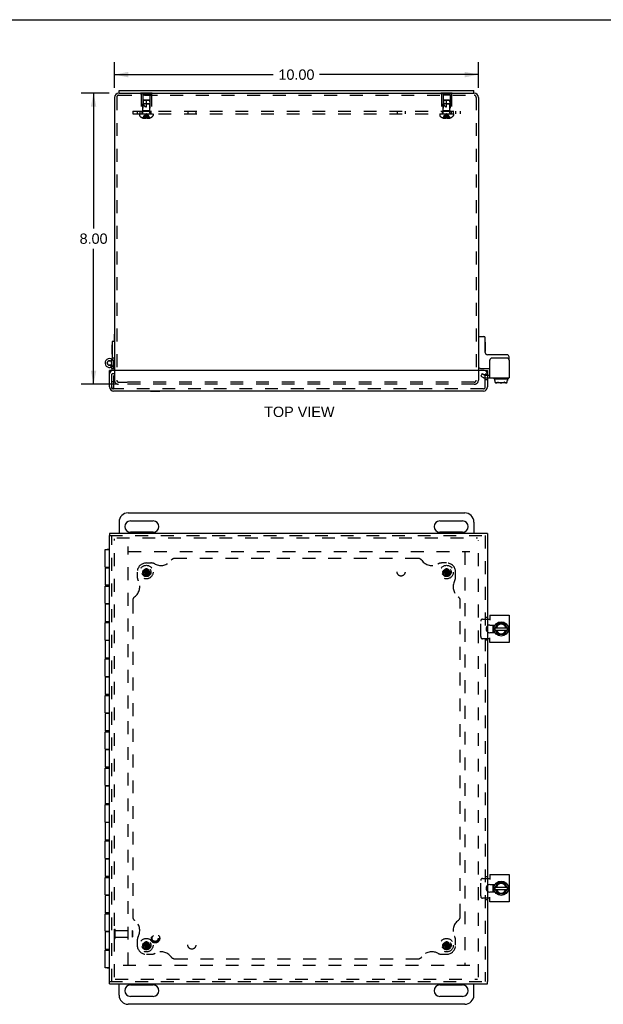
# Model space of a CAD drawing. Header units: inches. Extents: x 0 to 64.2, y 0 to 41.5.
# Tile 3 of 5: x 16 to 32.1, y 14.5 to 41.5. Entities that reach past the tile are written whole.
import ezdxf

# ---------------------------------------------------------------- set-up
doc = ezdxf.new("R2010")
doc.units = ezdxf.units.IN
doc.header["$LTSCALE"] = 3.528302
doc.header["$MEASUREMENT"] = 0
doc.linetypes.add('HIDDEN', pattern=[0.2, 0.1, -0.1])
doc.layers.get('0').update_dxf_attribs({"linetype": 'CONTINUOUS'})
for name, color, linetype in [('DEFAULT_2', 8, 'HIDDEN'), ('DIMENSIONS', 7, 'CONTINUOUS'), ('DOOR_ASSEMBLY', 7, 'CONTINUOUS'), ('SUBPANEL', 7, 'CONTINUOUS')]:
    doc.layers.add(name, color=color, linetype=linetype)
doc.styles.get("Standard").update_dxf_attribs({"font": 'arial.ttf'})
doc.dimstyles.new('DIMSTYLE_1', dxfattribs={"dimtxt": 0.283019, "dimasz": 0.377358, "dimexe": 0.09, "dimexo": 0.07, "dimgap": 0.0375, "dimtad": 0, "dimtih": 1, "dimtoh": 1, "dimzin": 4, "dimdsep": 46, "dimtxsty": 'Standard', "dimblk": '_FILLED', "dimblk1": '_FILLED', "dimblk2": '_FILLED', "dimcen": 0.09, "dimadec": 3, "dimazin": 1, "dimtfac": 1, "dimtdec": 3, "dimtofl": 0, "dimtmove": 0, "dimatfit": 3, "dimldrblk": '_FILLED', "dimfxl": 0, "dimtolj": 1, "dimtzin": 4, "dimarcsym": 0})

# ---------------------------------------------------------------- blocks, each defined once
blk = doc.blocks.new('_FILLED')
at = {"color": 0, "linetype": 'ByBlock'}
blk.add_solid([(0, 0), (-1, 0.2), (-1, -0.2)], dxfattribs=at)
blk = doc.blocks.new('*D4')
at = {"layer": 'DIMENSIONS', "color": 2, "linetype": 'Continuous'}
for p, q in [((18.499, 39.493), (17.728, 39.493)), ((18.068, 39.493), (18.068, 35.776)), ((18.068, 31.493), (18.068, 35.21)), ((18.729, 31.493), (17.728, 31.493))]:
    blk.add_line(p, q, dxfattribs=at)
at = {"layer": 'DIMENSIONS', "color": 2, "linetype": 'Continuous', "xscale": 0.3773584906, "yscale": 0.3773584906, "zscale": 0.3773584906}
for p, rotation in [((18.068, 39.493), 90), ((18.068, 31.493), 270)]:
    blk.add_blockref('_FILLED', p, dxfattribs=dict(at, rotation=rotation))
at = {"layer": 'DIMENSIONS', "color": 2, "linetype": 'Continuous', "insert": (18.068, 35.635), "char_height": 0.283, "width": 0.7691, "attachment_point": 2, "line_spacing_factor": 0.9}
blk.add_mtext('8.00', dxfattribs=at)
blk = doc.blocks.new('*D10')
at = {"layer": 'DIMENSIONS', "color": 2, "linetype": 'Continuous'}
for p, q in [((18.643, 39.637), (18.643, 40.34)), ((28.643, 39.637), (28.643, 40.34)), ((18.643, 40.001), (23.007, 40.001)), ((28.643, 40.001), (24.279, 40.001))]:
    blk.add_line(p, q, dxfattribs=at)
at = {"layer": 'DIMENSIONS', "color": 2, "linetype": 'Continuous', "xscale": 0.3773584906, "yscale": 0.3773584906, "zscale": 0.3773584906, "rotation": 180}
blk.add_blockref('_FILLED', (18.643, 40.001), dxfattribs=at)
at = {"layer": 'DIMENSIONS', "color": 2, "linetype": 'Continuous', "xscale": 0.3773584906, "yscale": 0.3773584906, "zscale": 0.3773584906}
blk.add_blockref('_FILLED', (28.643, 40.001), dxfattribs=at)
at = {"layer": 'DIMENSIONS', "color": 2, "linetype": 'Continuous', "insert": (23.643, 40.142), "char_height": 0.283, "width": 0.98899, "attachment_point": 2, "line_spacing_factor": 0.9}
blk.add_mtext('10.00', dxfattribs=at)

msp = doc.modelspace()

# ---------------------------------------------------------------- linework, layer by layer
at = {"color": 7, "linetype": 'Continuous'}
for p, q in [((0, 41.509), (64.151, 41.509)), ((18.768, 39.493), (18.768, 39.568)), ((28.518, 39.493), (28.518, 39.568)), ((18.768, 39.493), (28.518, 39.493)), ((18.639, 32.671), (18.639, 32.871)), ((18.639, 32.871), (18.643, 32.871)), ((28.653, 32.805), (28.793, 32.805)), ((28.833, 32.365), (28.833, 32.765)), ((28.838, 32.652), (28.833, 32.652)), ((28.838, 32.396), (28.838, 32.652)), ((28.838, 32.396), (28.833, 32.396)), ((29.427, 32.305), (28.893, 32.305)), ((29.487, 32.153), (29.487, 32.245)), ((28.703, 31.93), (28.956, 31.93)), ((28.893, 31.742), (28.956, 31.742)), ((29.07, 31.653), (29.07, 31.657)), ((29.466, 31.653), (29.466, 31.657)), ((29.08, 31.643), (29.456, 31.643)), ((29.089, 31.643), (29.089, 31.594)), ((29.089, 31.594), (29.106, 31.594)), ((29.106, 31.541), (29.106, 31.594)), ((29.409, 31.533), (29.127, 31.533)), ((29.43, 31.594), (29.447, 31.594)), ((29.43, 31.541), (29.43, 31.594)), ((29.447, 31.643), (29.447, 31.594)), ((19.018, 27.959), (28.268, 27.959)), ((18.768, 27.709), (18.768, 27.397)), ((19.081, 27.741), (19.706, 27.741)), ((27.581, 27.741), (28.206, 27.741)), ((28.518, 27.709), (28.518, 27.397)), ((19.706, 27.428), (19.081, 27.428)), ((28.206, 27.428), (27.581, 27.428)), ((29.09, 24.777), (29.175, 24.923)), ((29.184, 24.928), (29.353, 24.928)), ((29.361, 24.923), (29.446, 24.777)), ((29.049, 24.667), (29.049, 24.877)), ((29.175, 24.62), (29.09, 24.767)), ((29.106, 24.804), (29.43, 24.804)), ((29.106, 24.74), (29.43, 24.74)), ((29.446, 24.767), (29.361, 24.62)), ((29.353, 24.615), (29.184, 24.615)), ((29.049, 17.542), (29.049, 17.752)), ((29.09, 17.652), (29.175, 17.798)), ((29.175, 17.495), (29.09, 17.642)), ((29.106, 17.679), (29.43, 17.679)), ((29.106, 17.615), (29.43, 17.615)), ((29.184, 17.803), (29.353, 17.803)), ((29.361, 17.798), (29.446, 17.652)), ((29.446, 17.642), (29.361, 17.495)), ((29.353, 17.49), (29.184, 17.49)), ((18.768, 14.709), (18.768, 15.022)), ((19.081, 14.991), (19.706, 14.991)), ((27.581, 14.991), (28.206, 14.991)), ((28.518, 14.709), (28.518, 15.022)), ((19.706, 14.678), (19.081, 14.678)), ((28.206, 14.678), (27.581, 14.678)), ((28.268, 14.459), (19.018, 14.459))]:
    msp.add_line(p, q, dxfattribs=at)
at = {"color": 3, "linetype": 'Continuous'}
for p, q in [((18.768, 39.568), (28.518, 39.568)), ((18.643, 39.373), (18.643, 31.868)), ((18.768, 39.493), (18.763, 39.493)), ((28.523, 39.493), (28.518, 39.493)), ((28.643, 39.373), (28.643, 31.868)), ((29.427, 32.213), (29.016, 32.213)), ((28.956, 31.667), (28.956, 32.153)), ((29.487, 32.153), (29.487, 31.667)), ((28.893, 31.667), (29.487, 31.667)), ((28.893, 25.043), (28.956, 25.043)), ((28.956, 25.147), (29.487, 25.147)), ((28.956, 25.147), (28.956, 25.012)), ((29.487, 25.147), (29.487, 24.397)), ((28.958, 24.877), (29.1, 24.877)), ((29.1, 24.667), (28.958, 24.667)), ((28.956, 24.501), (28.893, 24.501)), ((28.956, 24.397), (28.956, 24.532)), ((29.487, 24.397), (28.956, 24.397)), ((28.893, 17.918), (28.956, 17.918)), ((28.956, 18.022), (29.487, 18.022)), ((28.956, 18.022), (28.956, 17.887)), ((29.487, 18.022), (29.487, 17.272)), ((28.958, 17.752), (29.1, 17.752)), ((28.956, 17.376), (28.893, 17.376)), ((28.956, 17.272), (28.956, 17.407)), ((29.1, 17.542), (28.958, 17.542)), ((29.487, 17.272), (28.956, 17.272))]:
    msp.add_line(p, q, dxfattribs=at)
at = {"color": 7, "linetype": 'Continuous'}
for points in [[(29.106, 31.541), (29.108, 31.54), (29.111, 31.539), (29.113, 31.539), (29.115, 31.538), (29.118, 31.538), (29.12, 31.537), (29.123, 31.537), (29.125, 31.537), (29.128, 31.537), (29.13, 31.537), (29.133, 31.537), (29.135, 31.537), (29.138, 31.537), (29.14, 31.537), (29.143, 31.537), (29.145, 31.537), (29.148, 31.538), (29.151, 31.538), (29.153, 31.539), (29.156, 31.54), (29.158, 31.541), (29.161, 31.542), (29.163, 31.543), (29.166, 31.545), (29.168, 31.546), (29.17, 31.548), (29.173, 31.551), (29.175, 31.553)], [(29.106, 31.541), (29.108, 31.54), (29.11, 31.539), (29.112, 31.538), (29.114, 31.537), (29.116, 31.536), (29.118, 31.535), (29.121, 31.535), (29.123, 31.534), (29.125, 31.534), (29.127, 31.533)], [(29.175, 31.553), (29.176, 31.554), (29.176, 31.554), (29.177, 31.555), (29.178, 31.555), (29.179, 31.555), (29.179, 31.555), (29.18, 31.555), (29.181, 31.554), (29.183, 31.554), (29.184, 31.553)], [(29.184, 31.553), (29.188, 31.551), (29.193, 31.548), (29.197, 31.546), (29.202, 31.545), (29.207, 31.543), (29.212, 31.542), (29.218, 31.541), (29.223, 31.54), (29.228, 31.539), (29.234, 31.538), (29.239, 31.538), (29.245, 31.537), (29.25, 31.537), (29.255, 31.537), (29.261, 31.537), (29.266, 31.537), (29.271, 31.537), (29.277, 31.537), (29.282, 31.537), (29.287, 31.537), (29.291, 31.537), (29.296, 31.538), (29.301, 31.538), (29.306, 31.539), (29.311, 31.539), (29.315, 31.54), (29.32, 31.541), (29.325, 31.542), (29.33, 31.543), (29.335, 31.545), (29.339, 31.546), (29.344, 31.548), (29.348, 31.551), (29.353, 31.553)], [(29.361, 31.553), (29.361, 31.554), (29.36, 31.554), (29.359, 31.555), (29.359, 31.555), (29.358, 31.555), (29.357, 31.555), (29.356, 31.555), (29.355, 31.554), (29.354, 31.554), (29.353, 31.553)], [(29.361, 31.553), (29.364, 31.551), (29.366, 31.548), (29.368, 31.546), (29.371, 31.544), (29.374, 31.543), (29.377, 31.541), (29.38, 31.54), (29.384, 31.539), (29.387, 31.538), (29.391, 31.537), (29.395, 31.537), (29.399, 31.537), (29.404, 31.537), (29.408, 31.537), (29.412, 31.537), (29.416, 31.537), (29.42, 31.538), (29.424, 31.539), (29.427, 31.54), (29.43, 31.541)], [(29.409, 31.533), (29.413, 31.534), (29.417, 31.535), (29.42, 31.536), (29.424, 31.538), (29.427, 31.539), (29.43, 31.541)]]:
    msp.add_lwpolyline(points, dxfattribs=at)
for centre in [(29.268, 24.772), (29.268, 17.647)]:
    msp.add_circle(centre, 0.198, dxfattribs=at)
at = {"color": 3, "linetype": 'Continuous'}
for centre, radius, start, end in [((18.763, 39.373), 0.12, 90, 180), ((28.523, 39.373), 0.12, 0, 90), ((29.016, 32.153), 0.06, 90, 180), ((29.427, 32.153), 0.06, 0, 90), ((28.958, 24.772), 0.105, 90, 128.2859), ((28.958, 24.772), 0.105, 231.7141, 270), ((28.958, 17.647), 0.105, 90, 128.2859), ((28.958, 17.647), 0.105, 231.7141, 270)]:
    msp.add_arc(centre, radius, start, end, dxfattribs=at)
at = {"color": 7, "linetype": 'Continuous'}
for centre, radius, start, end in [((28.653, 32.795), 0.01, 90, 180), ((28.793, 32.765), 0.04, 0, 90), ((28.893, 32.365), 0.06, 180, 270), ((29.427, 32.245), 0.06, 0, 90), ((28.703, 31.99), 0.06, 180, 270), ((29.08, 31.657), 0.01, 90, 180), ((29.08, 31.653), 0.01, 180, 270), ((29.456, 31.657), 0.01, 0, 90), ((29.456, 31.653), 0.01, 270, 360), ((19.018, 27.709), 0.25, 90, 180), ((28.268, 27.709), 0.25, 0, 90), ((19.081, 27.584), 0.156, 90, 270), ((19.706, 27.584), 0.156, 270, 90), ((27.581, 27.584), 0.156, 90, 270), ((28.206, 27.584), 0.156, 270, 90), ((29.268, 24.772), 0.144, 12.7971, 167.2029), ((29.268, 24.772), 0.133, 13.922, 166.078), ((29.184, 24.918), 0.01, 90, 150), ((29.353, 24.918), 0.01, 30, 90), ((29.268, 24.772), 0.234, 153.3658, 158.9605), ((29.268, 24.772), 0.234, 201.0395, 206.6342), ((29.099, 24.772), 0.01, 150, 210), ((29.268, 24.772), 0.144, 192.7971, 347.2029), ((29.268, 24.772), 0.133, 193.922, 346.078), ((29.184, 24.625), 0.01, 210, 270), ((29.353, 24.625), 0.01, 270, 330), ((29.437, 24.772), 0.01, 330, 30), ((29.268, 17.647), 0.234, 153.3658, 158.9605), ((29.099, 17.647), 0.01, 150, 210), ((29.268, 17.647), 0.144, 12.7971, 167.2029), ((29.268, 17.647), 0.144, 192.7971, 347.2029), ((29.268, 17.647), 0.133, 13.922, 166.078), ((29.268, 17.647), 0.133, 193.922, 346.078), ((29.184, 17.793), 0.01, 90, 150), ((29.353, 17.793), 0.01, 30, 90), ((29.437, 17.647), 0.01, 330, 30), ((29.268, 17.647), 0.234, 201.0395, 206.6342), ((29.184, 17.5), 0.01, 210, 270), ((29.353, 17.5), 0.01, 270, 330), ((19.081, 14.834), 0.156, 90, 270), ((19.706, 14.834), 0.156, 270, 90), ((27.581, 14.834), 0.156, 90, 270), ((28.206, 14.834), 0.156, 270, 90), ((19.018, 14.709), 0.25, 180, 270), ((28.268, 14.709), 0.25, 270, 360)]:
    msp.add_arc(centre, radius, start, end, dxfattribs=at)
at = {"layer": 'DEFAULT_2', "color": 8, "linetype": 'HIDDEN'}
for p, q in [((19.362, 39.498), (19.362, 39.477)), ((19.362, 39.498), (19.674, 39.498)), ((19.518, 39.498), (19.518, 39.477)), ((19.674, 39.498), (19.674, 39.477)), ((27.612, 39.498), (27.612, 39.477)), ((27.612, 39.498), (27.924, 39.498)), ((27.768, 39.498), (27.768, 39.477)), ((27.924, 39.498), (27.924, 39.477)), ((18.703, 39.373), (18.703, 31.605)), ((18.763, 39.433), (28.523, 39.433)), ((19.362, 39.477), (19.674, 39.477)), ((19.378, 39.477), (19.378, 38.998)), ((19.423, 39.436), (19.423, 39.008)), ((19.613, 39.436), (19.423, 39.436)), ((19.433, 39.288), (19.424, 39.198)), ((19.444, 39.298), (19.433, 39.288)), ((19.433, 39.288), (19.439, 39.293)), ((19.603, 39.288), (19.433, 39.288)), ((19.439, 39.293), (19.444, 39.298)), ((19.592, 39.298), (19.444, 39.298)), ((19.518, 39.118), (19.518, 39.298)), ((19.592, 39.298), (19.603, 39.288)), ((19.603, 39.288), (19.612, 39.198)), ((19.613, 39.436), (19.613, 39.008)), ((19.658, 39.477), (19.658, 38.998)), ((27.612, 39.477), (27.924, 39.477)), ((27.628, 39.477), (27.628, 38.998)), ((27.673, 39.436), (27.673, 39.008)), ((27.863, 39.436), (27.673, 39.436)), ((27.683, 39.288), (27.674, 39.198)), ((27.694, 39.298), (27.683, 39.288)), ((27.683, 39.288), (27.689, 39.293)), ((27.853, 39.288), (27.683, 39.288)), ((27.689, 39.293), (27.694, 39.298)), ((27.842, 39.298), (27.694, 39.298)), ((27.768, 39.118), (27.768, 39.298)), ((27.842, 39.298), (27.853, 39.288)), ((27.853, 39.288), (27.862, 39.198)), ((27.863, 39.436), (27.863, 39.008)), ((27.908, 39.477), (27.908, 38.998)), ((28.583, 39.373), (28.583, 31.605)), ((19.378, 38.998), (19.658, 38.998)), ((19.423, 39.008), (19.413, 38.998)), ((19.613, 39.008), (19.423, 39.008)), ((19.424, 38.951), (19.424, 39.198)), ((19.612, 39.198), (19.424, 39.198)), ((19.518, 39.198), (19.612, 39.198)), ((19.612, 38.951), (19.612, 39.198)), ((19.613, 39.008), (19.623, 38.998)), ((27.628, 38.998), (27.908, 38.998)), ((27.673, 39.008), (27.663, 38.998)), ((27.863, 39.008), (27.673, 39.008)), ((27.674, 38.951), (27.674, 39.198)), ((27.862, 39.198), (27.674, 39.198)), ((27.768, 39.198), (27.862, 39.198)), ((27.862, 38.951), (27.862, 39.198)), ((27.863, 39.008), (27.873, 38.998)), ((19.332, 38.923), (19.332, 38.876)), ((19.332, 38.923), (19.705, 38.923)), ((19.419, 38.81), (19.419, 38.81)), ((19.42, 38.81), (19.419, 38.81)), ((19.503, 38.81), (19.42, 38.81)), ((19.45, 38.81), (19.45, 38.8)), ((19.483, 38.81), (19.483, 38.795)), ((19.503, 38.81), (19.505, 38.832)), ((19.503, 38.81), (19.503, 38.81)), ((19.503, 38.81), (19.503, 38.8)), ((19.527, 38.874), (19.524, 38.895)), ((19.529, 38.853), (19.527, 38.875)), ((19.532, 38.832), (19.529, 38.854)), ((19.534, 38.81), (19.531, 38.832)), ((19.534, 38.81), (19.534, 38.8)), ((19.534, 38.81), (19.534, 38.81)), ((19.616, 38.81), (19.534, 38.81)), ((19.553, 38.81), (19.553, 38.795)), ((19.587, 38.81), (19.587, 38.8)), ((19.616, 38.81), (19.617, 38.81)), ((19.617, 38.81), (19.618, 38.81)), ((19.705, 38.923), (19.705, 38.876)), ((27.582, 38.923), (27.582, 38.876)), ((27.582, 38.923), (27.955, 38.923)), ((27.669, 38.81), (27.669, 38.81)), ((27.67, 38.81), (27.669, 38.81)), ((27.753, 38.81), (27.67, 38.81)), ((27.7, 38.81), (27.7, 38.8)), ((27.733, 38.81), (27.733, 38.795)), ((27.753, 38.81), (27.755, 38.832)), ((27.753, 38.81), (27.753, 38.81)), ((27.753, 38.81), (27.753, 38.8)), ((27.778, 38.81), (27.773, 38.81)), ((27.777, 38.874), (27.774, 38.895)), ((27.779, 38.853), (27.777, 38.875)), ((27.778, 38.81), (27.784, 38.81)), ((27.782, 38.832), (27.779, 38.854)), ((27.784, 38.81), (27.781, 38.832)), ((27.866, 38.81), (27.784, 38.81)), ((27.784, 38.81), (27.784, 38.81)), ((27.784, 38.81), (27.784, 38.8)), ((27.803, 38.81), (27.803, 38.795)), ((27.837, 38.81), (27.837, 38.8)), ((27.867, 38.81), (27.866, 38.81)), ((27.867, 38.81), (27.868, 38.81)), ((27.955, 38.923), (27.955, 38.876)), ((18.643, 31.868), (18.643, 31.605)), ((28.643, 31.868), (28.643, 31.605)), ((28.743, 31.785), (28.706, 31.72)), ((28.706, 31.72), (28.78, 31.677)), ((28.743, 31.785), (28.818, 31.742)), ((28.818, 31.742), (28.893, 31.742)), ((28.818, 31.667), (28.893, 31.667)), ((18.755, 31.553), (18.993, 31.553)), ((28.531, 31.493), (18.755, 31.493)), ((28.531, 31.553), (18.993, 31.553)), ((18.643, 15.207), (18.643, 27.25)), ((18.703, 27.272), (28.621, 27.272)), ((28.643, 15.207), (28.643, 27.212)), ((19.018, 15.53), (19.018, 27.033)), ((19.026, 26.897), (28.404, 26.897)), ((28.268, 26.889), (28.268, 15.53)), ((19.419, 26.35), (19.617, 26.319)), ((19.419, 26.35), (19.42, 26.35)), ((19.419, 26.319), (19.617, 26.35)), ((19.42, 26.319), (19.419, 26.319)), ((19.42, 26.35), (19.45, 26.35)), ((19.45, 26.319), (19.42, 26.319)), ((19.518, 26.334), (19.444, 26.334)), ((19.45, 26.35), (19.483, 26.369)), ((19.45, 26.35), (19.587, 26.319)), ((19.45, 26.319), (19.587, 26.35)), ((19.483, 26.299), (19.45, 26.319)), ((19.483, 26.369), (19.503, 26.403)), ((19.483, 26.299), (19.553, 26.369)), ((19.553, 26.299), (19.483, 26.369)), ((19.503, 26.266), (19.483, 26.299)), ((19.503, 26.433), (19.503, 26.434)), ((19.503, 26.235), (19.534, 26.434)), ((19.534, 26.235), (19.503, 26.434)), ((19.503, 26.403), (19.503, 26.433)), ((19.503, 26.266), (19.534, 26.403)), ((19.534, 26.266), (19.503, 26.403)), ((19.503, 26.236), (19.503, 26.266)), ((19.518, 26.24), (19.518, 26.334)), ((19.534, 26.434), (19.534, 26.433)), ((19.534, 26.433), (19.534, 26.403)), ((19.534, 26.403), (19.553, 26.369)), ((19.553, 26.299), (19.534, 26.266)), ((19.534, 26.266), (19.534, 26.236)), ((19.553, 26.369), (19.587, 26.35)), ((19.587, 26.319), (19.553, 26.299)), ((19.587, 26.35), (19.616, 26.35)), ((19.616, 26.319), (19.587, 26.319)), ((19.616, 26.35), (19.617, 26.35)), ((19.617, 26.319), (19.616, 26.319)), ((27.669, 26.319), (27.867, 26.35)), ((27.669, 26.35), (27.67, 26.35)), ((27.669, 26.35), (27.867, 26.319)), ((27.67, 26.319), (27.669, 26.319)), ((27.67, 26.35), (27.7, 26.35)), ((27.7, 26.319), (27.67, 26.319)), ((27.768, 26.334), (27.694, 26.334)), ((27.7, 26.35), (27.733, 26.369)), ((27.7, 26.319), (27.837, 26.35)), ((27.7, 26.35), (27.837, 26.319)), ((27.733, 26.299), (27.7, 26.319)), ((27.733, 26.369), (27.753, 26.403)), ((27.733, 26.299), (27.803, 26.369)), ((27.803, 26.299), (27.733, 26.369)), ((27.753, 26.266), (27.733, 26.299)), ((27.753, 26.235), (27.784, 26.434)), ((27.753, 26.433), (27.753, 26.434)), ((27.784, 26.235), (27.753, 26.434)), ((27.753, 26.403), (27.753, 26.433)), ((27.753, 26.266), (27.784, 26.403)), ((27.784, 26.266), (27.753, 26.403)), ((27.753, 26.236), (27.753, 26.266)), ((27.768, 26.24), (27.768, 26.334)), ((27.784, 26.434), (27.784, 26.433)), ((27.784, 26.433), (27.784, 26.403)), ((27.784, 26.403), (27.803, 26.369)), ((27.803, 26.299), (27.784, 26.266)), ((27.784, 26.266), (27.784, 26.236)), ((27.803, 26.369), (27.837, 26.35)), ((27.837, 26.319), (27.803, 26.299)), ((27.837, 26.35), (27.866, 26.35)), ((27.866, 26.319), (27.837, 26.319)), ((27.866, 26.35), (27.867, 26.35)), ((27.867, 26.319), (27.866, 26.319)), ((19.503, 26.235), (19.503, 26.236)), ((19.534, 26.236), (19.534, 26.235)), ((27.753, 26.235), (27.753, 26.236)), ((27.784, 26.236), (27.784, 26.235)), ((28.706, 24.561), (28.706, 24.983)), ((28.758, 25.043), (28.893, 25.043)), ((28.893, 24.501), (28.758, 24.501)), ((28.706, 17.436), (28.706, 17.858)), ((28.758, 17.918), (28.893, 17.918)), ((28.893, 17.376), (28.758, 17.376)), ((18.639, 16.269), (18.639, 16.525)), ((18.639, 16.525), (18.657, 16.525)), ((18.657, 16.269), (18.657, 16.525)), ((18.639, 16.269), (18.657, 16.269)), ((18.657, 16.491), (19.129, 16.491)), ((18.657, 16.303), (19.129, 16.303)), ((19.139, 16.481), (19.129, 16.491)), ((19.129, 16.491), (19.129, 16.303)), ((19.139, 16.313), (19.129, 16.303)), ((19.139, 16.481), (19.139, 16.313)), ((19.419, 16.1), (19.617, 16.069)), ((19.419, 16.1), (19.42, 16.1)), ((19.419, 16.069), (19.617, 16.1)), ((19.42, 16.069), (19.419, 16.069)), ((19.42, 16.1), (19.45, 16.1)), ((19.45, 16.069), (19.42, 16.069)), ((19.518, 16.084), (19.444, 16.084)), ((19.45, 16.1), (19.483, 16.119)), ((19.45, 16.1), (19.587, 16.069)), ((19.45, 16.069), (19.587, 16.1)), ((19.483, 16.049), (19.45, 16.069)), ((19.483, 16.119), (19.503, 16.153)), ((19.553, 16.049), (19.483, 16.119)), ((19.483, 16.049), (19.553, 16.119)), ((19.503, 16.016), (19.483, 16.049)), ((19.534, 15.985), (19.503, 16.184)), ((19.503, 16.183), (19.503, 16.184)), ((19.503, 15.985), (19.534, 16.184)), ((19.503, 16.153), (19.503, 16.183)), ((19.534, 16.016), (19.503, 16.153)), ((19.503, 16.016), (19.534, 16.153)), ((19.503, 15.986), (19.503, 16.016)), ((19.503, 15.985), (19.503, 15.986)), ((19.518, 15.99), (19.518, 16.084)), ((19.534, 16.184), (19.534, 16.183)), ((19.534, 16.183), (19.534, 16.153)), ((19.534, 16.153), (19.553, 16.119)), ((19.553, 16.049), (19.534, 16.016)), ((19.534, 16.016), (19.534, 15.986)), ((19.534, 15.986), (19.534, 15.985)), ((19.553, 16.119), (19.587, 16.1)), ((19.587, 16.069), (19.553, 16.049)), ((19.587, 16.1), (19.616, 16.1)), ((19.616, 16.069), (19.587, 16.069)), ((19.616, 16.1), (19.617, 16.1)), ((19.617, 16.069), (19.616, 16.069)), ((27.669, 16.069), (27.867, 16.1)), ((27.669, 16.1), (27.67, 16.1)), ((27.669, 16.1), (27.867, 16.069)), ((27.67, 16.069), (27.669, 16.069)), ((27.67, 16.1), (27.7, 16.1)), ((27.7, 16.069), (27.67, 16.069)), ((27.768, 16.084), (27.694, 16.084)), ((27.7, 16.1), (27.733, 16.119)), ((27.7, 16.069), (27.837, 16.1)), ((27.7, 16.1), (27.837, 16.069)), ((27.733, 16.049), (27.7, 16.069)), ((27.733, 16.119), (27.753, 16.153)), ((27.733, 16.119), (27.803, 16.049)), ((27.733, 16.049), (27.803, 16.119)), ((27.753, 16.016), (27.733, 16.049)), ((27.784, 15.985), (27.753, 16.184)), ((27.753, 16.183), (27.753, 16.184)), ((27.753, 15.985), (27.784, 16.184)), ((27.753, 16.153), (27.753, 16.183)), ((27.784, 16.016), (27.753, 16.153)), ((27.753, 16.016), (27.784, 16.153)), ((27.753, 15.986), (27.753, 16.016)), ((27.753, 15.985), (27.753, 15.986)), ((27.768, 15.99), (27.768, 16.084)), ((27.784, 16.184), (27.784, 16.183)), ((27.784, 16.183), (27.784, 16.153)), ((27.784, 16.153), (27.803, 16.119)), ((27.803, 16.049), (27.784, 16.016)), ((27.784, 16.016), (27.784, 15.986)), ((27.784, 15.986), (27.784, 15.985)), ((27.803, 16.119), (27.837, 16.1)), ((27.837, 16.069), (27.803, 16.049)), ((27.837, 16.1), (27.866, 16.1)), ((27.866, 16.069), (27.837, 16.069)), ((27.866, 16.1), (27.867, 16.1)), ((27.867, 16.069), (27.866, 16.069)), ((28.404, 15.522), (18.882, 15.522)), ((18.665, 15.147), (28.621, 15.147))]:
    msp.add_line(p, q, dxfattribs=at)
for points in [[(19.433, 39.288), (19.432, 39.277), (19.432, 39.265), (19.431, 39.253), (19.431, 39.242), (19.431, 39.23), (19.432, 39.219), (19.433, 39.208), (19.434, 39.198)], [(27.683, 39.288), (27.682, 39.277), (27.682, 39.265), (27.681, 39.253), (27.681, 39.242), (27.681, 39.23), (27.682, 39.219), (27.683, 39.208), (27.684, 39.198)], [(19.434, 39.198), (19.436, 39.191), (19.439, 39.184), (19.441, 39.177), (19.444, 39.171), (19.446, 39.166), (19.449, 39.161), (19.452, 39.156), (19.455, 39.152), (19.458, 39.148), (19.462, 39.144), (19.465, 39.141), (19.468, 39.138), (19.471, 39.135), (19.474, 39.133), (19.477, 39.13), (19.481, 39.128), (19.484, 39.126), (19.487, 39.125), (19.491, 39.123), (19.495, 39.122), (19.498, 39.121), (19.502, 39.12), (19.506, 39.119), (19.51, 39.118), (19.514, 39.118), (19.518, 39.118)], [(27.684, 39.198), (27.686, 39.191), (27.689, 39.184), (27.691, 39.177), (27.694, 39.171), (27.696, 39.166), (27.699, 39.161), (27.702, 39.156), (27.705, 39.152), (27.708, 39.148), (27.712, 39.144), (27.715, 39.141), (27.718, 39.138), (27.721, 39.135), (27.724, 39.133), (27.727, 39.13), (27.731, 39.128), (27.734, 39.126), (27.737, 39.125), (27.741, 39.123), (27.745, 39.122), (27.748, 39.121), (27.752, 39.12), (27.756, 39.119), (27.76, 39.118), (27.764, 39.118), (27.768, 39.118)], [(19.419, 38.81), (19.433, 38.832), (19.447, 38.854), (19.463, 38.875), (19.481, 38.895), (19.499, 38.915), (19.518, 38.934)], [(19.45, 38.81), (19.459, 38.832), (19.469, 38.853), (19.48, 38.874), (19.492, 38.895), (19.505, 38.914), (19.518, 38.934)], [(19.483, 38.795), (19.479, 38.795), (19.475, 38.795), (19.471, 38.796), (19.467, 38.796), (19.463, 38.797), (19.458, 38.798), (19.454, 38.799), (19.45, 38.8)], [(19.483, 38.81), (19.488, 38.832), (19.493, 38.853), (19.499, 38.874), (19.505, 38.895), (19.511, 38.914), (19.518, 38.934)], [(19.503, 38.8), (19.5, 38.799), (19.498, 38.798), (19.495, 38.797), (19.493, 38.796), (19.491, 38.796), (19.488, 38.795), (19.486, 38.795), (19.483, 38.795)], [(19.534, 38.81), (19.528, 38.81), (19.523, 38.81), (19.518, 38.81), (19.513, 38.81), (19.508, 38.81), (19.503, 38.81)], [(19.505, 38.832), (19.507, 38.854), (19.51, 38.875), (19.512, 38.895), (19.515, 38.915), (19.518, 38.934)], [(19.507, 38.853), (19.51, 38.874), (19.512, 38.895), (19.515, 38.914), (19.518, 38.934)], [(19.524, 38.895), (19.521, 38.914), (19.518, 38.934)], [(19.524, 38.895), (19.521, 38.915), (19.518, 38.934)], [(19.553, 38.81), (19.548, 38.832), (19.543, 38.853), (19.537, 38.874), (19.531, 38.895), (19.525, 38.914), (19.518, 38.934)], [(19.587, 38.81), (19.577, 38.832), (19.567, 38.853), (19.556, 38.874), (19.544, 38.895), (19.532, 38.914), (19.518, 38.934)], [(19.617, 38.81), (19.604, 38.832), (19.589, 38.854), (19.573, 38.875), (19.556, 38.895), (19.538, 38.915), (19.518, 38.934)], [(19.553, 38.795), (19.551, 38.795), (19.548, 38.795), (19.546, 38.796), (19.543, 38.796), (19.541, 38.797), (19.539, 38.798), (19.536, 38.799), (19.534, 38.8)], [(19.587, 38.8), (19.582, 38.799), (19.578, 38.798), (19.574, 38.797), (19.569, 38.796), (19.565, 38.796), (19.561, 38.795), (19.557, 38.795), (19.553, 38.795)], [(27.669, 38.81), (27.683, 38.832), (27.697, 38.854), (27.713, 38.875), (27.731, 38.895), (27.749, 38.915), (27.768, 38.934)], [(27.7, 38.81), (27.709, 38.832), (27.719, 38.853), (27.73, 38.874), (27.742, 38.895), (27.755, 38.914), (27.768, 38.934)], [(27.733, 38.795), (27.729, 38.795), (27.725, 38.795), (27.721, 38.796), (27.717, 38.796), (27.713, 38.797), (27.708, 38.798), (27.704, 38.799), (27.7, 38.8)], [(27.733, 38.81), (27.738, 38.832), (27.743, 38.853), (27.749, 38.874), (27.755, 38.895), (27.761, 38.914), (27.768, 38.934)], [(27.753, 38.8), (27.75, 38.799), (27.748, 38.798), (27.745, 38.797), (27.743, 38.796), (27.741, 38.796), (27.738, 38.795), (27.736, 38.795), (27.733, 38.795)], [(27.763, 38.81), (27.758, 38.81), (27.753, 38.81)], [(27.755, 38.832), (27.757, 38.854), (27.76, 38.875), (27.762, 38.895), (27.765, 38.915), (27.768, 38.934)], [(27.757, 38.853), (27.76, 38.874), (27.762, 38.895), (27.765, 38.914), (27.768, 38.934)], [(27.763, 38.81), (27.768, 38.81), (27.773, 38.81)], [(27.803, 38.81), (27.798, 38.832), (27.793, 38.853), (27.787, 38.874), (27.781, 38.895), (27.775, 38.914), (27.768, 38.934)], [(27.774, 38.895), (27.771, 38.914), (27.768, 38.934)], [(27.774, 38.895), (27.771, 38.915), (27.768, 38.934)], [(27.867, 38.81), (27.854, 38.832), (27.839, 38.854), (27.823, 38.875), (27.806, 38.895), (27.788, 38.915), (27.768, 38.934)], [(27.837, 38.81), (27.827, 38.832), (27.817, 38.853), (27.806, 38.874), (27.794, 38.895), (27.782, 38.914), (27.768, 38.934)], [(27.803, 38.795), (27.801, 38.795), (27.798, 38.795), (27.796, 38.796), (27.793, 38.796), (27.791, 38.797), (27.789, 38.798), (27.786, 38.799), (27.784, 38.8)], [(27.837, 38.8), (27.832, 38.799), (27.828, 38.798), (27.824, 38.797), (27.819, 38.796), (27.815, 38.796), (27.811, 38.795), (27.807, 38.795), (27.803, 38.795)], [(19.419, 26.334), (19.419, 26.337), (19.419, 26.34), (19.419, 26.342), (19.419, 26.345), (19.419, 26.347), (19.419, 26.35)], [(19.419, 26.319), (19.419, 26.321), (19.419, 26.324), (19.419, 26.327), (19.419, 26.329), (19.419, 26.332), (19.419, 26.334)], [(19.433, 26.331), (19.432, 26.327), (19.432, 26.323), (19.431, 26.318), (19.431, 26.313), (19.431, 26.308), (19.432, 26.303), (19.433, 26.298), (19.434, 26.292)], [(19.433, 26.331), (19.436, 26.332), (19.439, 26.333), (19.442, 26.334), (19.444, 26.334)], [(19.503, 26.434), (19.508, 26.434), (19.513, 26.434), (19.518, 26.434), (19.523, 26.434), (19.528, 26.434), (19.534, 26.434)], [(19.617, 26.35), (19.618, 26.347), (19.618, 26.345), (19.618, 26.342), (19.618, 26.34), (19.618, 26.337), (19.618, 26.334)], [(19.618, 26.334), (19.618, 26.332), (19.618, 26.329), (19.618, 26.327), (19.618, 26.324), (19.618, 26.321), (19.617, 26.319)], [(27.669, 26.334), (27.669, 26.337), (27.669, 26.34), (27.669, 26.342), (27.669, 26.345), (27.669, 26.347), (27.669, 26.35)], [(27.669, 26.319), (27.669, 26.321), (27.669, 26.324), (27.669, 26.327), (27.669, 26.329), (27.669, 26.332), (27.669, 26.334)], [(27.683, 26.331), (27.682, 26.327), (27.682, 26.323), (27.681, 26.318), (27.681, 26.313), (27.681, 26.308), (27.682, 26.303), (27.683, 26.298), (27.684, 26.292)], [(27.683, 26.331), (27.686, 26.332), (27.689, 26.333), (27.692, 26.334), (27.694, 26.334)], [(27.753, 26.434), (27.758, 26.434), (27.763, 26.434), (27.768, 26.434), (27.773, 26.434), (27.778, 26.434), (27.784, 26.434)], [(27.867, 26.35), (27.868, 26.347), (27.868, 26.345), (27.868, 26.342), (27.868, 26.34), (27.868, 26.337), (27.868, 26.334)], [(27.868, 26.334), (27.868, 26.332), (27.868, 26.329), (27.868, 26.327), (27.868, 26.324), (27.868, 26.321), (27.867, 26.319)], [(19.534, 26.235), (19.528, 26.235), (19.523, 26.235), (19.518, 26.235), (19.513, 26.235), (19.508, 26.235), (19.503, 26.235)], [(27.784, 26.235), (27.778, 26.235), (27.773, 26.235), (27.768, 26.235), (27.763, 26.235), (27.758, 26.235), (27.753, 26.235)], [(28.758, 25.043), (28.752, 25.043), (28.746, 25.042), (28.741, 25.04), (28.735, 25.037), (28.73, 25.034), (28.725, 25.03), (28.721, 25.026), (28.717, 25.021), (28.714, 25.015), (28.711, 25.009), (28.709, 25.003), (28.707, 24.996), (28.706, 24.99), (28.706, 24.983)], [(28.706, 24.561), (28.706, 24.554), (28.707, 24.547), (28.709, 24.541), (28.711, 24.535), (28.714, 24.529), (28.717, 24.523), (28.721, 24.518), (28.725, 24.514), (28.73, 24.51), (28.735, 24.507), (28.741, 24.504), (28.746, 24.502), (28.752, 24.501), (28.758, 24.501)], [(28.758, 17.918), (28.752, 17.918), (28.746, 17.917), (28.741, 17.915), (28.735, 17.912), (28.73, 17.909), (28.725, 17.905), (28.721, 17.901), (28.717, 17.896), (28.714, 17.89), (28.711, 17.884), (28.709, 17.878), (28.707, 17.871), (28.706, 17.865), (28.706, 17.858)], [(28.706, 17.436), (28.706, 17.429), (28.707, 17.422), (28.709, 17.416), (28.711, 17.41), (28.714, 17.404), (28.717, 17.398), (28.721, 17.393), (28.725, 17.389), (28.73, 17.385), (28.735, 17.382), (28.741, 17.379), (28.746, 17.377), (28.752, 17.376), (28.758, 17.376)], [(19.419, 16.084), (19.419, 16.087), (19.419, 16.09), (19.419, 16.092), (19.419, 16.095), (19.419, 16.097), (19.419, 16.1)], [(19.419, 16.069), (19.419, 16.071), (19.419, 16.074), (19.419, 16.077), (19.419, 16.079), (19.419, 16.082), (19.419, 16.084)], [(19.433, 16.081), (19.432, 16.077), (19.432, 16.073), (19.431, 16.068), (19.431, 16.063), (19.431, 16.058), (19.432, 16.053), (19.433, 16.048), (19.434, 16.042)], [(19.433, 16.081), (19.436, 16.082), (19.439, 16.083), (19.442, 16.084), (19.444, 16.084)], [(19.503, 16.184), (19.508, 16.184), (19.513, 16.184), (19.518, 16.184), (19.523, 16.184), (19.528, 16.184), (19.534, 16.184)], [(19.534, 15.985), (19.528, 15.985), (19.523, 15.985), (19.518, 15.985), (19.513, 15.985), (19.508, 15.985), (19.503, 15.985)], [(19.617, 16.1), (19.618, 16.097), (19.618, 16.095), (19.618, 16.092), (19.618, 16.09), (19.618, 16.087), (19.618, 16.084)], [(19.618, 16.084), (19.618, 16.082), (19.618, 16.079), (19.618, 16.077), (19.618, 16.074), (19.618, 16.071), (19.617, 16.069)], [(27.669, 16.084), (27.669, 16.087), (27.669, 16.09), (27.669, 16.092), (27.669, 16.095), (27.669, 16.097), (27.669, 16.1)], [(27.669, 16.069), (27.669, 16.071), (27.669, 16.074), (27.669, 16.077), (27.669, 16.079), (27.669, 16.082), (27.669, 16.084)], [(27.683, 16.081), (27.682, 16.077), (27.682, 16.073), (27.681, 16.068), (27.681, 16.063), (27.681, 16.058), (27.682, 16.053), (27.683, 16.048), (27.684, 16.042)], [(27.683, 16.081), (27.686, 16.082), (27.689, 16.083), (27.692, 16.084), (27.694, 16.084)], [(27.753, 16.184), (27.758, 16.184), (27.763, 16.184), (27.768, 16.184), (27.773, 16.184), (27.778, 16.184), (27.784, 16.184)], [(27.784, 15.985), (27.778, 15.985), (27.773, 15.985), (27.768, 15.985), (27.763, 15.985), (27.758, 15.985), (27.753, 15.985)], [(27.867, 16.1), (27.868, 16.097), (27.868, 16.095), (27.868, 16.092), (27.868, 16.09), (27.868, 16.087), (27.868, 16.084)], [(27.868, 16.084), (27.868, 16.082), (27.868, 16.079), (27.868, 16.077), (27.868, 16.074), (27.868, 16.071), (27.867, 16.069)]]:
    msp.add_lwpolyline(points, dxfattribs=at)
for centre, radius in [((19.518, 26.334), 0.186), ((27.768, 26.334), 0.186), ((19.518, 26.334), 0.094), ((27.768, 26.334), 0.094), ((19.518, 16.084), 0.186), ((27.768, 16.084), 0.186), ((19.518, 16.084), 0.094), ((27.768, 16.084), 0.094)]:
    msp.add_circle(centre, radius, dxfattribs=at)
for centre, radius, start, end in [((18.763, 39.373), 0.06, 90, 180), ((28.523, 39.373), 0.06, 0, 90), ((19.352, 38.876), 0.02, 180, 226.4862), ((19.518, 39.052), 0.262, 226.4862, 247.6643), ((19.396, 38.951), 0.0282, 270, 360), ((19.518, 39.052), 0.261, 247.9106, 254.8059), ((19.518, 39.052), 0.261, 285.1941, 292.0894), ((19.64, 38.951), 0.0282, 180, 270), ((19.518, 39.052), 0.262, 292.3357, 313.5138), ((19.685, 38.876), 0.02, 313.5138, 360), ((27.602, 38.876), 0.02, 180, 226.4862), ((27.768, 39.052), 0.262, 226.4862, 247.6643), ((27.646, 38.951), 0.0282, 270, 360), ((27.768, 39.052), 0.261, 247.9106, 254.8059), ((27.768, 39.052), 0.261, 285.1941, 292.0894), ((27.89, 38.951), 0.0282, 180, 270), ((27.768, 39.052), 0.262, 292.3357, 313.5138), ((27.935, 38.876), 0.02, 313.5138, 360), ((28.818, 31.742), 0.075, 240, 270), ((18.755, 31.605), 0.112, 180, 270), ((18.755, 31.605), 0.052, 180, 270), ((28.531, 31.605), 0.112, 270, 360), ((28.531, 31.605), 0.052, 270, 360), ((19.518, 26.334), 0.085, 270, 182.1618), ((19.518, 26.334), 0.074, 270, 180), ((27.768, 26.334), 0.085, 270, 182.1618), ((27.768, 26.334), 0.074, 270, 180), ((28.958, 24.772), 0.105, 128.2859, 231.7141), ((28.958, 17.647), 0.105, 128.2859, 231.7141), ((19.518, 16.084), 0.085, 270, 182.1618), ((19.518, 16.084), 0.074, 270, 180), ((27.768, 16.084), 0.085, 270, 182.1618), ((27.768, 16.084), 0.074, 270, 180)]:
    msp.add_arc(centre, radius, start, end, dxfattribs=at)
at = {"layer": 'DOOR_ASSEMBLY', "color": 7, "linetype": 'Continuous'}
for p, q in [((18.579, 32.325), (18.579, 32.581)), ((18.579, 32.581), (18.583, 32.581)), ((18.583, 32.671), (18.583, 32.208)), ((18.643, 32.671), (18.583, 32.671)), ((18.643, 32.671), (18.643, 32.208)), ((18.568, 32.07), (18.583, 32.208)), ((18.579, 32.325), (18.583, 32.325)), ((18.643, 32.208), (18.583, 32.208)), ((18.575, 32.178), (18.541, 32.129)), ((18.568, 31.926), (18.568, 31.971)), ((18.568, 31.926), (18.568, 31.868)), ((18.628, 31.926), (18.568, 31.926)), ((18.568, 31.868), (18.508, 31.868)), ((28.833, 31.868), (28.893, 31.868)), ((19.63, 31.303), (19.63, 31.308)), ((19.63, 31.303), (19.886, 31.303)), ((19.886, 31.303), (19.886, 31.308)), ((18.508, 27.397), (18.508, 27.337)), ((28.893, 27.397), (28.893, 27.337)), ((18.444, 26.954), (18.444, 26.959)), ((18.444, 26.959), (18.508, 26.959)), ((18.444, 26.451), (18.444, 26.467)), ((18.444, 25.947), (18.444, 25.971)), ((18.444, 25.451), (18.444, 25.467)), ((18.444, 24.947), (18.444, 24.971)), ((18.444, 24.451), (18.444, 24.467)), ((18.444, 23.947), (18.444, 23.971)), ((18.444, 23.451), (18.444, 23.467)), ((18.444, 22.947), (18.444, 22.971)), ((18.444, 22.451), (18.444, 22.467)), ((18.444, 21.947), (18.444, 21.971)), ((18.444, 21.451), (18.444, 21.467)), ((18.444, 20.947), (18.444, 20.971)), ((18.444, 20.451), (18.444, 20.467)), ((18.444, 19.947), (18.444, 19.971)), ((18.444, 19.451), (18.444, 19.467)), ((18.444, 18.947), (18.444, 18.971)), ((18.444, 18.451), (18.444, 18.467)), ((18.444, 17.947), (18.444, 17.971)), ((18.444, 17.451), (18.444, 17.467)), ((18.444, 16.947), (18.444, 16.971)), ((18.444, 16.451), (18.444, 16.467)), ((18.444, 15.947), (18.444, 15.967)), ((18.444, 15.459), (18.444, 15.464)), ((18.444, 15.459), (18.508, 15.459)), ((18.508, 15.022), (18.508, 15.082)), ((28.893, 15.022), (28.893, 15.082))]:
    msp.add_line(p, q, dxfattribs=at)
at = {"layer": 'DOOR_ASSEMBLY', "color": 3, "linetype": 'Continuous'}
for p, q in [((18.628, 32.064), (18.643, 32.203)), ((18.628, 31.926), (18.629, 32.064)), ((18.628, 31.926), (18.628, 31.868)), ((18.508, 31.42), (18.508, 31.868)), ((28.803, 31.868), (18.598, 31.868)), ((28.893, 31.868), (28.893, 31.42)), ((28.781, 31.308), (18.62, 31.308)), ((28.893, 27.397), (18.508, 27.397)), ((18.508, 15.082), (18.508, 27.337)), ((28.893, 27.337), (28.893, 15.082)), ((18.383, 26.467), (18.383, 26.954)), ((18.383, 26.954), (18.508, 26.954)), ((18.383, 26.467), (18.508, 26.467)), ((18.383, 26.451), (18.383, 25.971)), ((18.383, 26.451), (18.508, 26.451)), ((18.508, 25.971), (18.383, 25.971)), ((18.383, 25.467), (18.383, 25.947)), ((18.383, 25.947), (18.508, 25.947)), ((18.383, 25.467), (18.508, 25.467)), ((18.383, 25.451), (18.383, 24.971)), ((18.508, 25.451), (18.383, 25.451)), ((18.508, 24.971), (18.383, 24.971)), ((18.383, 24.467), (18.383, 24.947)), ((18.383, 24.947), (18.508, 24.947)), ((18.383, 24.467), (18.508, 24.467)), ((18.383, 24.451), (18.383, 23.971)), ((18.508, 24.451), (18.383, 24.451)), ((18.508, 23.971), (18.383, 23.971)), ((18.383, 23.467), (18.383, 23.947)), ((18.383, 23.947), (18.508, 23.947)), ((18.383, 23.467), (18.508, 23.467)), ((18.383, 23.451), (18.383, 22.971)), ((18.508, 23.451), (18.383, 23.451)), ((18.508, 22.971), (18.383, 22.971)), ((18.383, 22.467), (18.383, 22.947)), ((18.383, 22.947), (18.508, 22.947)), ((18.383, 22.467), (18.508, 22.467)), ((18.383, 22.451), (18.383, 21.971)), ((18.508, 22.451), (18.383, 22.451)), ((18.508, 21.971), (18.383, 21.971)), ((18.383, 21.467), (18.383, 21.947)), ((18.383, 21.947), (18.508, 21.947)), ((18.383, 21.467), (18.508, 21.467)), ((18.383, 21.451), (18.383, 20.971)), ((18.508, 21.451), (18.383, 21.451)), ((18.508, 20.971), (18.383, 20.971)), ((18.383, 20.467), (18.383, 20.947)), ((18.383, 20.947), (18.508, 20.947)), ((18.383, 20.467), (18.508, 20.467)), ((18.383, 20.451), (18.383, 19.971)), ((18.508, 20.451), (18.383, 20.451)), ((18.508, 19.971), (18.383, 19.971)), ((18.383, 19.467), (18.383, 19.947)), ((18.383, 19.947), (18.508, 19.947)), ((18.383, 19.467), (18.508, 19.467)), ((18.383, 19.451), (18.383, 18.971)), ((18.508, 19.451), (18.383, 19.451)), ((18.508, 18.971), (18.383, 18.971)), ((18.383, 18.467), (18.383, 18.947)), ((18.383, 18.947), (18.508, 18.947)), ((18.383, 18.467), (18.508, 18.467)), ((18.383, 18.451), (18.383, 17.971)), ((18.508, 18.451), (18.383, 18.451)), ((18.508, 17.971), (18.383, 17.971)), ((18.383, 17.467), (18.383, 17.947)), ((18.383, 17.947), (18.508, 17.947)), ((18.383, 17.467), (18.508, 17.467)), ((18.383, 17.451), (18.383, 16.971)), ((18.508, 17.451), (18.383, 17.451)), ((18.508, 16.971), (18.383, 16.971)), ((18.383, 16.467), (18.383, 16.947)), ((18.383, 16.947), (18.508, 16.947)), ((18.383, 16.467), (18.508, 16.467)), ((18.383, 16.451), (18.383, 15.967)), ((18.508, 16.451), (18.383, 16.451)), ((18.508, 15.967), (18.383, 15.967)), ((18.383, 15.464), (18.383, 15.947)), ((18.383, 15.947), (18.508, 15.947)), ((18.508, 15.464), (18.383, 15.464)), ((18.508, 15.022), (28.893, 15.022))]:
    msp.add_line(p, q, dxfattribs=at)
at = {"layer": 'DOOR_ASSEMBLY', "color": 8, "linetype": 'HIDDEN'}
for p, q in [((18.564, 31.969), (18.536, 32.021)), ((18.568, 31.971), (18.569, 32.077)), ((18.628, 31.926), (18.568, 31.926)), ((18.629, 32.064), (18.629, 32.077)), ((18.568, 31.42), (18.568, 31.868)), ((18.568, 31.381), (18.568, 31.868)), ((18.628, 31.781), (18.568, 31.781)), ((18.628, 31.381), (18.628, 31.868)), ((28.833, 31.42), (28.833, 31.868)), ((28.893, 31.772), (28.833, 31.772)), ((18.568, 31.571), (18.628, 31.571)), ((18.568, 31.568), (18.628, 31.568)), ((18.568, 31.381), (18.628, 31.381)), ((28.893, 31.616), (28.833, 31.616)), ((28.781, 31.368), (18.62, 31.368)), ((18.508, 27.337), (28.893, 27.337)), ((18.568, 15.082), (18.568, 27.337)), ((18.568, 27.139), (18.568, 27.329)), ((28.833, 27.337), (28.833, 15.082)), ((28.893, 25.084), (28.833, 25.084)), ((28.893, 24.459), (28.833, 24.459)), ((28.893, 17.959), (28.833, 17.959)), ((28.893, 17.334), (28.833, 17.334)), ((18.508, 15.082), (28.893, 15.082))]:
    msp.add_line(p, q, dxfattribs=at)
at = {"layer": 'DOOR_ASSEMBLY', "color": 7, "linetype": 'Continuous'}
msp.add_circle((18.506, 32.077), 0.0615, dxfattribs=at)
at = {"layer": 'DOOR_ASSEMBLY', "color": 8, "linetype": 'HIDDEN'}
for radius in [0.128, 0.0981, 0.094, 0.084]:
    msp.add_circle((19.758, 16.272), radius, dxfattribs=at)
at = {"layer": 'DOOR_ASSEMBLY', "color": 3, "linetype": 'Continuous'}
for centre, radius, start, end in [((18.506, 32.077), 0.123, 53.1404, 354), ((18.553, 32.213), 0.09, 354, 356.9958), ((18.598, 31.778), 0.09, 90, 180), ((28.803, 31.778), 0.09, 0, 90), ((18.62, 31.42), 0.112, 180, 270), ((28.781, 31.42), 0.112, 270, 360)]:
    msp.add_arc(centre, radius, start, end, dxfattribs=at)
at = {"layer": 'DOOR_ASSEMBLY', "color": 7, "linetype": 'Continuous'}
msp.add_arc((18.506, 32.077), 0.063, 359.9, 354, dxfattribs=at)
at = {"layer": 'DOOR_ASSEMBLY', "color": 8, "linetype": 'HIDDEN'}
for centre, radius, start, end in [((18.506, 32.077), 0.123, 359.9, 53.1404), ((18.62, 31.42), 0.052, 180, 270), ((28.781, 31.42), 0.052, 270, 360)]:
    msp.add_arc(centre, radius, start, end, dxfattribs=at)
at = {"layer": 'SUBPANEL', "color": 8, "linetype": 'HIDDEN'}
for p, q in [((19.143, 38.998), (19.143, 38.923)), ((19.143, 38.998), (28.143, 38.998)), ((19.268, 38.998), (19.268, 38.923)), ((19.337, 38.998), (19.337, 38.923)), ((19.393, 38.998), (19.393, 38.923)), ((19.643, 38.998), (19.643, 38.923)), ((20.659, 38.998), (20.659, 38.923)), ((20.877, 38.998), (20.877, 38.923)), ((26.409, 38.998), (26.409, 38.923)), ((26.627, 38.998), (26.627, 38.923)), ((27.643, 38.998), (27.643, 38.923)), ((27.893, 38.998), (27.893, 38.923)), ((27.949, 38.998), (27.949, 38.923)), ((28.018, 38.998), (28.018, 38.923)), ((28.143, 38.998), (28.143, 38.923)), ((19.143, 38.923), (28.143, 38.923)), ((19.518, 26.584), (19.643, 26.584)), ((26.985, 26.709), (20.301, 26.709)), ((27.768, 26.584), (27.643, 26.584)), ((19.268, 26.334), (19.268, 26.209)), ((28.018, 26.209), (28.018, 26.334)), ((19.143, 25.552), (19.143, 16.867)), ((28.143, 16.867), (28.143, 25.552)), ((19.268, 16.209), (19.268, 16.084)), ((28.018, 16.084), (28.018, 16.209)), ((19.518, 15.834), (19.643, 15.834)), ((20.301, 15.709), (26.985, 15.709)), ((27.643, 15.834), (27.768, 15.834))]:
    msp.add_line(p, q, dxfattribs=at)
for centre, radius in [((19.518, 26.334), 0.125), ((26.518, 26.334), 0.109), ((27.768, 26.334), 0.125), ((19.518, 16.084), 0.125), ((20.768, 16.084), 0.109), ((27.768, 16.084), 0.125)]:
    msp.add_circle(centre, radius, dxfattribs=at)
for centre, radius, start, end in [((19.518, 26.334), 0.25, 90, 180), ((19.643, 26.334), 0.25, 62.1089, 90), ((19.921, 26.859), 0.344, 242.1089, 324.1013), ((20.301, 26.584), 0.125, 90, 144.1013), ((26.985, 26.584), 0.125, 35.8987, 90), ((27.365, 26.859), 0.344, 215.8987, 297.8911), ((27.643, 26.334), 0.25, 90, 117.8911), ((27.768, 26.334), 0.25, 0, 90), ((18.993, 25.932), 0.344, 305.8987, 27.8911), ((19.518, 26.209), 0.25, 180, 207.8911), ((28.293, 25.932), 0.344, 152.1089, 234.1013), ((27.768, 26.209), 0.25, 332.1089, 360), ((19.268, 25.552), 0.125, 125.8987, 180), ((28.018, 25.552), 0.125, 0, 54.1013), ((19.268, 16.867), 0.125, 180, 234.1013), ((28.018, 16.867), 0.125, 305.8987, 360), ((18.993, 16.487), 0.344, 332.1089, 54.1013), ((28.293, 16.487), 0.344, 125.8987, 207.8911), ((19.518, 16.209), 0.25, 152.1089, 180), ((27.768, 16.209), 0.25, 0, 27.8911), ((19.518, 16.084), 0.25, 180, 270), ((27.768, 16.084), 0.25, 270, 360), ((19.643, 16.084), 0.25, 270, 297.8911), ((19.921, 15.559), 0.344, 35.8987, 117.8911), ((20.301, 15.834), 0.125, 215.8987, 270), ((26.985, 15.834), 0.125, 270, 324.1013), ((27.365, 15.559), 0.344, 62.1089, 144.1013), ((27.643, 16.084), 0.25, 242.1089, 270)]:
    msp.add_arc(centre, radius, start, end, dxfattribs=at)

# ---------------------------------------------------------------- texts
at = {"layer": 'DIMENSIONS', "color": 2, "linetype": 'Continuous', "insert": (23.722, 30.878), "char_height": 0.283, "width": 1.92853, "attachment_point": 2, "line_spacing_factor": 0.9}
msp.add_mtext('TOP VIEW', dxfattribs=at)

# ---------------------------------------------------------------- dimensions: what is measured, and where the dimension line sits
at = {"layer": 'DIMENSIONS', "color": 2, "linetype": 'Continuous'}
dim = msp.add_linear_dim(base=(28.643, 40.001), p1=(18.643, 39.567), p2=(28.643, 39.567), dimstyle='DIMSTYLE_1', dxfattribs=at)
dim.commit()
dim.dimension.update_dxf_attribs({"geometry": '*D10', "text_midpoint": (23.655, 39.999), "dimtype": 160})
dim = msp.add_linear_dim(base=(18.068, 31.493), p1=(18.569, 39.493), p2=(18.799, 31.493), angle=270, dimstyle='DIMSTYLE_1', dxfattribs=at)
dim.commit()
dim.dimension.update_dxf_attribs({"geometry": '*D4', "text_midpoint": (18.066, 35.491), "dimtype": 160})

doc.saveas('drawing.dxf')
